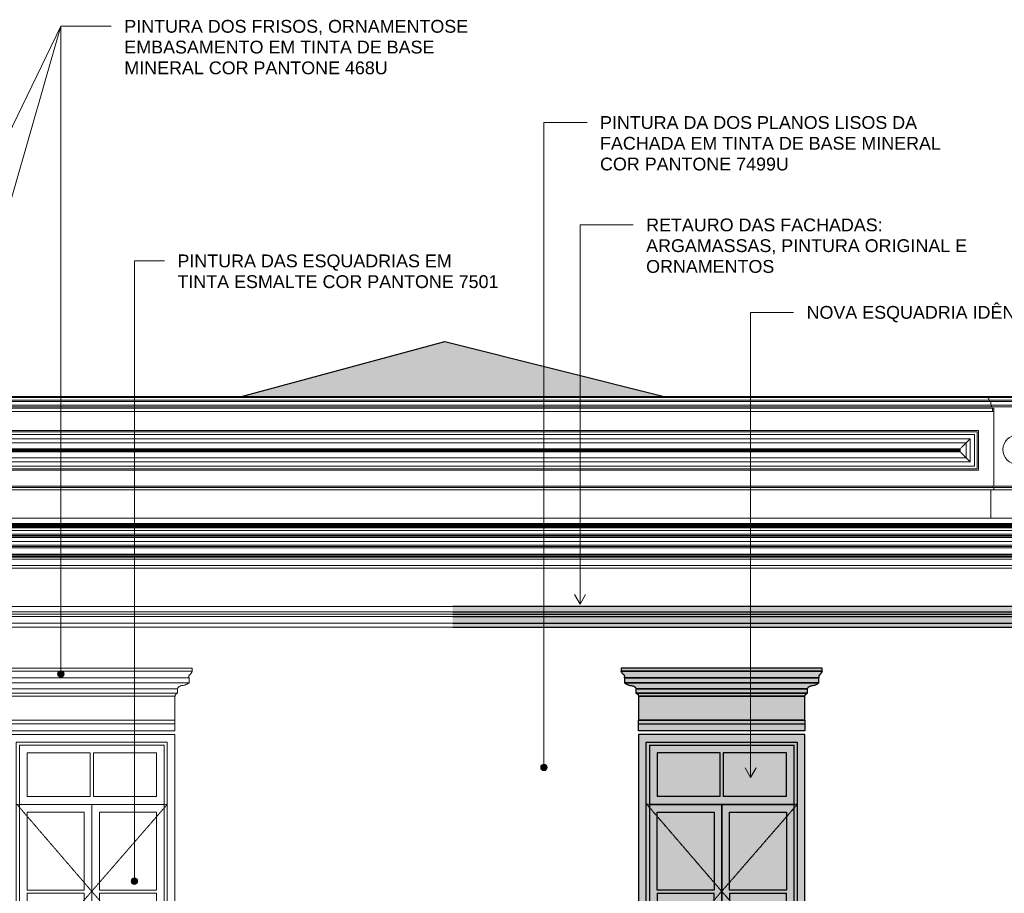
# Model space of a CAD drawing. Header units: millimetres. Extents: x -5998 to 66929, y -2295 to 9220.
# Tile 12 of 29: x -1352 to 6338, y 2399 to 9220. Entities that reach past the tile are written whole.
import ezdxf

# ---------------------------------------------------------------- set-up
doc = ezdxf.new("R2010")
doc.units = ezdxf.units.MM
doc.linetypes.add('_Tracejado pequeno', pattern=[2.25, 1.5, -0.75])
for name, color, linetype, lineweight in [('A-GENM', 13, 'Continuous', 18), ('A-GLAZ', 151, 'Continuous', 18), ('A-GLAZ-HDLN', 1, '_Tracejado pequeno', 18), ('A-ROOF', 132, 'Continuous', 25), ('A-ROOF-PATT', 132, 'Continuous', 25), ('G-ANNO-TEXT', 231, 'Continuous', 9)]:
    doc.layers.add(name, color=color, linetype=linetype, lineweight=lineweight)
doc.styles.add('Arial_3', font='arial.ttf', dxfattribs={"height": 100})

# ---------------------------------------------------------------- blocks, each defined once
blk = doc.blocks.new('Window_CV - Window_CV - 1 divisão-4329170-ELEVAÇÃO 3 - MANTER _ CONSTRUIR')
at = {"layer": 'A-GLAZ'}
for p, q in [((-138.9, 3640), (-1438.9, 3640)), ((-1438.9, 3640), (-1438.9, 1768.4)), ((-138.9, 1794), (-138.9, 3640)), ((-1378.9, 1769.6), (-1378.9, 3580)), ((-1378.9, 3580), (-198.9, 3580)), ((-1353.9, 3555), (-1353.9, 1770.1)), ((-1353.9, 3555), (-223.9, 3555)), ((-223.9, 1792.3), (-223.9, 3555)), ((-198.9, 3580), (-198.9, 1792.8)), ((-1293.9, 3495), (-1293.9, 3154)), ((-801.4, 3495), (-1293.9, 3495)), ((-801.4, 3154), (-801.4, 3495)), ((-776.4, 3495), (-776.4, 3154)), ((-283.9, 3495), (-776.4, 3495)), ((-283.9, 3154), (-283.9, 3495)), ((-801.4, 3154), (-1293.9, 3154)), ((-283.9, 3154), (-776.4, 3154)), ((-1353.9, 3094), (-223.9, 3094)), ((-788.9, 3094), (-1353.9, 3094)), ((-788.9, 3094), (-788.9, 1781.2)), ((-788.9, 1781.2), (-788.9, 3094)), ((-223.9, 3094), (-788.9, 3094)), ((-1293.9, 2424.5), (-1293.9, 3034)), ((-1293.9, 3034), (-848.9, 3034)), ((-848.9, 3034), (-848.9, 2424.5)), ((-728.9, 2424.5), (-728.9, 3034)), ((-728.9, 3034), (-283.9, 3034)), ((-283.9, 3034), (-283.9, 2424.5)), ((-848.9, 2424.5), (-1293.9, 2424.5)), ((-1293.9, 2399.5), (-1293.9, 1815)), ((-1293.9, 2399.5), (-848.9, 2399.5)), ((-848.9, 1815), (-848.9, 2399.5)), ((-283.9, 2424.5), (-728.9, 2424.5)), ((-728.9, 2399.5), (-283.9, 2399.5)), ((-728.9, 2399.5), (-728.9, 1815)), ((-283.9, 1815), (-283.9, 2399.5)), ((-1293.9, 1815), (-848.9, 1815)), ((-728.9, 1815), (-283.9, 1815)), ((-1438.9, 1718.4), (-1438.9, 1594)), ((-198.9, 1730), (-848.3, 1730)), ((-198.9, 1742.8), (-198.9, 1730)), ((-138.9, 1594), (-138.9, 1744)), ((-1438.9, 1594), (-1371.1, 1594)), ((-1332.1, 1594), (-138.9, 1594))]:
    blk.add_line(p, q, dxfattribs=at)
at = {"layer": 'A-GLAZ-HDLN'}
for p, q in [((-198.9, 3094), (-1373.7, 3094)), ((-788.9, 2415), (-1373.7, 3094)), ((-198.9, 3094), (-788.9, 2415)), ((-1344.2, 1770.2), (-788.9, 2415)), ((-788.9, 2415), (-252.1, 1791.7)), ((-209.7, 1742.6), (-198.9, 1730))]:
    blk.add_line(p, q, dxfattribs=at)
blk = doc.blocks.new('Generic Models 18 - Generic Models 18-3077073-ELEVAÇÃO 3 - MANTER _ CONSTRUIR')
at = {"layer": 'A-GENM'}
for p, q in [((-2693.7, 6013.1), (6136.3, 6013.1)), ((6126.1, 6002.9), (-2683.5, 6002.9)), ((6126.1, 5713.3), (6126.1, 6002.9)), ((6136.3, 6013.1), (6136.3, 5703.1)), ((6106.1, 5982.9), (-2663.5, 5982.9)), ((6070.4, 5947.2), (-2627.7, 5947.2)), ((6070.4, 5769.1), (6070.4, 5947.2)), ((6106.1, 5733.3), (6106.1, 5982.9)), ((-2598.1, 5917.6), (6040.8, 5917.6)), ((-2550.5, 5869.9), (5993.1, 5869.9)), ((5993.1, 5846.3), (-2550.5, 5846.3)), ((-2543, 5862.4), (5985.6, 5862.4)), ((5985.6, 5853.8), (-2543, 5853.8)), ((5984.6, 5861.4), (-2542, 5861.4)), ((5984.6, 5861.4), (-2542, 5861.4)), ((-2542, 5854.8), (5984.6, 5854.8)), ((5984.6, 5854.8), (-2542, 5854.8)), ((5984.6, 5854.8), (5984.6, 5861.4)), ((5984.6, 5854.8), (5984.6, 5861.4)), ((5985.6, 5862.4), (5985.6, 5853.8)), ((5993.1, 5869.9), (5993.1, 5846.3)), ((6040.8, 5917.6), (6040.8, 5798.6)), ((-2627.7, 5769.1), (6070.4, 5769.1)), ((6040.8, 5798.6), (-2598.1, 5798.6)), ((-2693.7, 5703.1), (6136.3, 5703.1)), ((6126.1, 5713.3), (-2683.5, 5713.3)), ((6106.1, 5733.3), (-2663.5, 5733.3))]:
    blk.add_line(p, q, dxfattribs=at)
for points, knots in [([(6070.4, 5947.2), (6068.4, 5945.1), (6065, 5941.8), (6060.1, 5936.9), (6056.3, 5933.1), (6052.4, 5929.2), (6047.1, 5923.9), (6043.3, 5920.1), (6040.8, 5917.6)], [0, 0, 0, 0, 0.25, 0.375, 0.5, 0.625, 0.75, 1, 1, 1, 1]), ([(5993.1, 5869.9), (5992.1, 5868.9), (5990.3, 5867), (5988.3, 5865.1), (5987.1, 5863.8), (5986.2, 5863), (5985.8, 5862.5), (5985.6, 5862.3)], [0, 0, 0, 0, 0.1666667, 0.3333333, 0.4166667, 0.5, 0.6167262, 0.6167262, 0.6167262, 0.6167262]), ([(5985.6, 5853.9), (5985.8, 5853.7), (5986.2, 5853.2), (5987.1, 5852.4), (5988.3, 5851.1), (5990.3, 5849.2), (5992.1, 5847.3), (5993.1, 5846.3)], [-0.6167262, -0.6167262, -0.6167262, -0.6167262, -0.5, -0.4166667, -0.3333333, -0.1666667, 0, 0, 0, 0]), ([(6040.8, 5798.6), (6043.3, 5796.2), (6047.1, 5792.3), (6052.4, 5787.1), (6056.3, 5783.1), (6060.1, 5779.3), (6065, 5774.4), (6068.3, 5771.1), (6070.4, 5769.1)], [-1, -1, -1, -1, -0.75, -0.625, -0.5, -0.375, -0.25, 0, 0, 0, 0])]:
    blk.add_open_spline(points, degree=3, knots=knots, dxfattribs=at)
for points in [[(6040.8, 5917.6), (6035.8, 5912.5), (6025.3, 5902.1), (6009, 5885.8), (5998.3, 5875.2), (5993.1, 5869.9)], [(5993.1, 5846.3), (5998.4, 5841.1), (6009, 5830.4), (6025.3, 5814.2), (6035.7, 5803.7), (6040.8, 5798.6)]]:
    blk.add_open_spline(points, degree=3, dxfattribs=at)
blk = doc.blocks.new('Generic Models 19 - Generic Models 19-3087287-ELEVAÇÃO 3 - MANTER _ CONSTRUIR')
at = {"layer": 'A-GENM'}
for p, q in [((6222, 6239.4), (-2779.1, 6239.4)), ((6217, 6249.4), (-2774.1, 6249.4)), ((-2764.1, 6279.4), (6207, 6279.4)), ((6207, 6269.4), (-2764.1, 6269.4)), ((6207, 6279.4), (6678.6, 6279.4)), ((6207, 6269.4), (6207, 6279.4)), ((6678.6, 6269.4), (6207, 6269.4)), ((6668.6, 6249.4), (6217, 6249.4)), ((6222, 6239.4), (6222, 6249.4)), ((6663.6, 6239.4), (6222, 6239.4)), ((6232, 6210), (6232, 6239.4)), ((6247, 6160.6), (-2804.1, 6160.6)), ((6242, 6186.9), (-2799.1, 6186.9)), ((6237, 6196.5), (-2794.1, 6196.5)), ((6232, 6210), (-2789.1, 6210)), ((6653.6, 6210), (6232, 6210)), ((6237, 6196.5), (6237, 6210)), ((6648.6, 6196.5), (6237, 6196.5)), ((6257, 6186.9), (6242, 6186.9)), ((6247, 6160.6), (6247, 6186.9)), ((6257, 6160.6), (6247, 6160.6)), ((6257, 6186.9), (6257, 5579.1)), ((6247, 5579.1), (-2804.1, 5579.1)), ((-2804.1, 5569.1), (6247, 5569.1)), ((6232, 5549.1), (-2789.1, 5549.1)), ((6232, 5329.1), (6232, 5549.1)), ((6653.6, 5549.1), (6232, 5549.1)), ((6247, 5569.1), (6247, 5579.1)), ((6638.6, 5579.1), (6247, 5579.1)), ((6247, 5569.1), (6638.6, 5569.1)), ((6257, 5569.1), (6257, 5549.1)), ((-2789.1, 5329.1), (6232, 5329.1)), ((6232, 5329.1), (6653.6, 5329.1)), ((6257, 5329.1), (6257, 5328.7))]:
    blk.add_line(p, q, dxfattribs=at)
blk.add_arc((6442.8, 5863.5), 115.2, 90, 270, dxfattribs=at)
blk.add_open_spline([(6217, 6249.4), (6217.9, 6251.8), (6218.3, 6255.9), (6217, 6260.3), (6215.9, 6262.7), (6214.4, 6264.9), (6212.2, 6267.3), (6210, 6268.8), (6208.8, 6269.4)], degree=3, knots=[0, 0, 0, 0, 0.333333, 0.5, 0.583333, 0.666667, 0.833333, 1, 1, 1, 1], dxfattribs=at)
blk = doc.blocks.new('Window_CV - Window_CV - JN1 - 1 divisão-4329173-ELEVAÇÃO 3 - MANTER _ CONSTRUIR')
at = {"layer": 'A-GLAZ', "lineweight": 25}
h = blk.add_hatch(color=9, dxfattribs=at)
h.paths.add_polyline_path([(4781.1, 1594), (4781.1, 1610.8), (4667.9, 1608.6), (4667.9, 1594), (4684.3, 1594)], flags=0)
h.paths.add_polyline_path([(4628.9, 1594), (4628.9, 1607.8), (3932, 1594), (4609.1, 1594)], flags=0)
h.paths.add_polyline_path([(3481.1, 1615.2), (4628.9, 1637.8), (4628.9, 1730), (3541.1, 1730), (3541.1, 1816.4), (3481.1, 1815.2), (3481.1, 1650)], flags=0)
h.paths.add_polyline_path([(4667.9, 1638.6), (4781.1, 1640.8), (4781.1, 1840.8), (4721.1, 1839.6), (4721.1, 1730), (4667.9, 1730), (4667.9, 1675.6)], flags=0)
h.paths.add_polyline_path([(3481.1, 1865.2), (3541.1, 1866.4), (3541.1, 3580), (4721.1, 3580), (4721.1, 1889.6), (4781.1, 1890.8), (4781.1, 3640), (3481.1, 3640), (3481.1, 1880)], flags=0)
h = blk.add_hatch(color=9, dxfattribs=at)
h.paths.add_polyline_path([(4667.9, 1730), (4721.1, 1730), (4721.1, 1839.6), (4696.1, 1839.1), (4696.1, 1755), (4667.9, 1755), (4667.9, 1731.2)], flags=0)
h.paths.add_polyline_path([(4232.9, 1730), (4628.9, 1730), (4628.9, 1755), (3566.1, 1755), (3566.1, 1816.9), (3541.1, 1816.4), (3541.1, 1730), (3631.1, 1730)], flags=0)
h.paths.add_polyline_path([(3541.1, 1866.4), (3566.1, 1866.9), (3566.1, 3555), (4696.1, 3555), (4696.1, 1889.2), (4721.1, 1889.6), (4721.1, 3580), (3541.1, 3580), (3541.1, 1880)], flags=0)
h = blk.add_hatch(color=9, dxfattribs=at)
h.paths.add_polyline_path([(3566.1, 3094), (4696.1, 3094), (4696.1, 3555), (3566.1, 3555), (3566.1, 3331.2)], flags=0)
h.paths.add_polyline_path([(4295.1, 3154), (4143.6, 3154), (4143.6, 3495), (4636.1, 3495), (4636.1, 3154)], flags=0)
h.paths.add_polyline_path([(3626.1, 3154), (3626.1, 3495), (4118.6, 3495), (4118.6, 3154), (3631.1, 3154)], flags=0)
h = blk.add_hatch(color=9, dxfattribs=at)
h.paths.add_polyline_path([(4295.1, 3154), (4636.1, 3154), (4636.1, 3495), (4143.6, 3495), (4143.6, 3154), (4232.9, 3154)], flags=0)
h.paths.add_polyline_path([(4118.6, 3154), (4118.6, 3495), (3626.1, 3495), (3626.1, 3154), (3631.1, 3154)], flags=0)
h = blk.add_hatch(color=9, dxfattribs=at)
h.paths.add_polyline_path([(4131.1, 1755), (4131.1, 1828), (4071.1, 1826.8), (4071.1, 1815), (3626.1, 1815), (3626.1, 1818.1), (3566.1, 1816.9), (3566.1, 1755), (3631.1, 1755)], flags=0)
h.paths.add_polyline_path([(3566.1, 1866.9), (3626.1, 1868.1), (3626.1, 2399.5), (4071.1, 2399.5), (4071.1, 1876.8), (4131.1, 1878), (4131.1, 3094), (3566.1, 3094), (3566.1, 1880)], flags=0)
h.paths.add_polyline_path([(3631.1, 2424.5), (3626.1, 2424.5), (3626.1, 3034), (4071.1, 3034), (4071.1, 2424.5)], flags=0)
h = blk.add_hatch(color=9, dxfattribs=at)
h.paths.add_polyline_path([(4667.9, 1755), (4696.1, 1755), (4696.1, 1839.1), (4667.9, 1838.4), (4667.9, 1758.3)], flags=0)
h.paths.add_polyline_path([(4131.1, 1755), (4628.9, 1755), (4628.9, 1815), (4191.1, 1815), (4191.1, 1829.2), (4131.1, 1828)], flags=0)
h.paths.add_polyline_path([(4131.1, 1878), (4191.1, 1879.2), (4191.1, 2399.5), (4636.1, 2399.5), (4636.1, 1888), (4696.1, 1889.2), (4696.1, 3094), (4131.1, 3094), (4131.1, 1880)], flags=0)
h.paths.add_polyline_path([(4636.1, 2424.5), (4191.1, 2424.5), (4191.1, 3034), (4636.1, 3034)], flags=0)
h = blk.add_hatch(color=9, dxfattribs=at)
h.paths.add_polyline_path([(4071.1, 1815), (4071.1, 1826.8), (3626.1, 1818.1), (3626.1, 1815), (4016.5, 1815)], flags=0)
h.paths.add_polyline_path([(4533.8, 1815), (4628.9, 1815), (4628.9, 1837.8), (4191.1, 1829.2), (4191.1, 1815), (4232.9, 1815)], flags=0)
h.paths.add_polyline_path([(3626.1, 1868.1), (4071.1, 1876.8), (4071.1, 2399.5), (3626.1, 2399.5), (3626.1, 1880)], flags=0)
h.paths.add_polyline_path([(4191.1, 1879.2), (4636.1, 1888), (4636.1, 2399.5), (4191.1, 2399.5), (4191.1, 1880)], flags=0)
h.paths.add_polyline_path([(3626.1, 2424.5), (4071.1, 2424.5), (4071.1, 3034), (3626.1, 3034), (3626.1, 2589)], flags=0)
h.paths.add_polyline_path([(4633.8, 2424.5), (4636.1, 2424.5), (4636.1, 3034), (4191.1, 3034), (4191.1, 2424.5), (4232.9, 2424.5)], flags=0)
at = {"layer": 'A-GLAZ', "color": 5, "lineweight": 25}
for p, q in [((4781.1, 3640), (3481.1, 3640)), ((3481.1, 3640), (3481.1, 1865.2)), ((4781.1, 1890.8), (4781.1, 3640)), ((3541.1, 1866.4), (3541.1, 3580)), ((3541.1, 3580), (4721.1, 3580)), ((3566.1, 3555), (3566.1, 1866.9)), ((3566.1, 3555), (4696.1, 3555)), ((4696.1, 1889.2), (4696.1, 3555)), ((4721.1, 3580), (4721.1, 1889.6)), ((3626.1, 3495), (3626.1, 3154)), ((4118.6, 3495), (3626.1, 3495)), ((4118.6, 3154), (4118.6, 3495)), ((4143.6, 3495), (4143.6, 3154)), ((4636.1, 3495), (4143.6, 3495)), ((4636.1, 3154), (4636.1, 3495)), ((4118.6, 3154), (3626.1, 3154)), ((4636.1, 3154), (4143.6, 3154)), ((3566.1, 3094), (4696.1, 3094)), ((4131.1, 3094), (3566.1, 3094)), ((4131.1, 3094), (4131.1, 1878)), ((4131.1, 1878), (4131.1, 3094)), ((4696.1, 3094), (4131.1, 3094)), ((3626.1, 2424.5), (3626.1, 3034)), ((3626.1, 3034), (4071.1, 3034)), ((4071.1, 3034), (4071.1, 2424.5)), ((4191.1, 2424.5), (4191.1, 3034)), ((4191.1, 3034), (4636.1, 3034)), ((4636.1, 3034), (4636.1, 2424.5)), ((4071.1, 2424.5), (3626.1, 2424.5)), ((3626.1, 2399.5), (3626.1, 1868.1)), ((3626.1, 2399.5), (4071.1, 2399.5)), ((4071.1, 1876.8), (4071.1, 2399.5)), ((4636.1, 2424.5), (4191.1, 2424.5)), ((4191.1, 2399.5), (4636.1, 2399.5)), ((4191.1, 2399.5), (4191.1, 1879.2)), ((4636.1, 1888), (4636.1, 2399.5)), ((3481.1, 1815.2), (3481.1, 1615.2)), ((3541.1, 1730), (3541.1, 1816.4)), ((3566.1, 1816.9), (3566.1, 1755)), ((3626.1, 1818.1), (3626.1, 1815)), ((3626.1, 1815), (4071.1, 1815)), ((4071.1, 1815), (4071.1, 1826.8)), ((4131.1, 1828), (4131.1, 1755)), ((4131.1, 1755), (4131.1, 1828)), ((4191.1, 1829.2), (4191.1, 1815)), ((4191.1, 1815), (4629, 1815)), ((4696.1, 1755), (4696.1, 1839.1)), ((4721.1, 1839.6), (4721.1, 1730)), ((4781.1, 1640.8), (4781.1, 1840.8)), ((4628.9, 1730), (3541.1, 1730)), ((3566.1, 1755), (4628.9, 1755)), ((4667.9, 1755), (4696.1, 1755)), ((4721.1, 1730), (4667.9, 1730)), ((3926.7, 1594), (4628.9, 1594)), ((4667.9, 1594), (4781.1, 1594)), ((4781.1, 1594), (4781.1, 1610.9))]:
    blk.add_line(p, q, dxfattribs=at)
at = {"layer": 'A-GLAZ-HDLN', "color": 5, "lineweight": 25}
for p, q in [((4721.1, 3094), (3546.3, 3094)), ((4131.1, 2415), (3546.3, 3094)), ((4721.1, 3094), (4131.1, 2415)), ((3660.6, 1868.8), (4131.1, 2415)), ((4131.1, 2415), (4585.9, 1887)), ((3541.1, 1730), (3616.8, 1817.9)), ((4628.3, 1837.8), (4628.9, 1837.1)), ((4667.9, 1791.7), (4721.1, 1730))]:
    blk.add_line(p, q, dxfattribs=at)
blk = doc.blocks.new('ornamento esquadrias - ornamento esquadrias-V15-ELEVAÇÃO 3 - MANTER _ CONSTRUIR')
at = {"layer": 'A-GENM'}
for p, q in [((-4.2, 4158), (-1573.6, 4158)), ((-1573.6, 4158), (-1573.6, 4133)), ((-4.2, 4133), (-4.2, 4158)), ((-4.2, 4133), (-1573.6, 4133)), ((-1573.6, 4133), (-4.2, 4133)), ((-1548.6, 4083), (-29.2, 4083)), ((-29.2, 4083), (-1548.6, 4083)), ((-1548.6, 4083), (-1548.6, 4043)), ((-29.2, 4043), (-29.2, 4083)), ((-29.2, 4043), (-1548.6, 4043)), ((-1548.6, 4043), (-29.2, 4043)), ((-1458.6, 3996.3), (-119.2, 3996.3)), ((-119.2, 3996.3), (-1458.6, 3996.3)), ((-1458.6, 3996.3), (-1458.6, 3961.3)), ((-119.2, 3961.3), (-1458.6, 3961.3)), ((-1458.6, 3961.3), (-119.2, 3961.3)), ((-138.9, 3938), (-1438.9, 3938)), ((-1438.9, 3938), (-1438.9, 3752.1)), ((-1438.9, 3938), (-138.9, 3938)), ((-138.9, 3752.1), (-138.9, 3938)), ((-119.2, 3961.3), (-119.2, 3996.3)), ((-138.9, 3752.1), (-1438.9, 3752.1)), ((-1438.9, 3752.1), (-138.9, 3752.1)), ((-1438.9, 3722.1), (-1438.9, 3752.1)), ((-1438.9, 3722.1), (-138.9, 3722.1)), ((-1438.9, 3669.1), (-1438.9, 3722.1)), ((-1438.9, 3722.1), (-138.9, 3722.1)), ((-138.9, 3752.1), (-138.9, 3722.1)), ((-138.9, 3722.1), (-138.9, 3669.1)), ((-138.9, 3669.1), (-1438.9, 3669.1))]:
    blk.add_line(p, q, dxfattribs=at)
for points, knots in [([(-1555, 4106.4), (-1556.5, 4108), (-1558.8, 4110.4), (-1561.6, 4113.7), (-1563.3, 4115.8), (-1564.5, 4117.5), (-1565.7, 4119.2), (-1566.8, 4120.9), (-1567.9, 4122.5), (-1568.9, 4124.1), (-1569.9, 4125.7), (-1570.8, 4127.4), (-1571.8, 4129.3), (-1572.6, 4130.8), (-1573.1, 4132), (-1573.5, 4132.7), (-1573.6, 4133), (-1573.6, 4133)], [0, 0, 0, 0, 0.142857, 0.214286, 0.285714, 0.321429, 0.357143, 0.428571, 0.464286, 0.5, 0.571429, 0.625, 0.678571, 0.785714, 0.839286, 0.892857, 1, 1, 1, 1]), ([(-1548.6, 4083), (-1548.6, 4083), (-1548.4, 4083.4), (-1547.6, 4084.9), (-1546.8, 4087.3), (-1546.3, 4090.7), (-1546.5, 4094.1), (-1547.1, 4096.6), (-1547.7, 4098.1), (-1548.3, 4099.5), (-1549.2, 4101), (-1550.2, 4102.3), (-1551.8, 4104.2), (-1553.5, 4105.6), (-1555, 4106.4)], [0, 0, 0, 0, 0.125, 0.25, 0.375, 0.5, 0.625, 0.6875, 0.71875, 0.75, 0.8125, 0.84375, 0.875, 1, 1, 1, 1]), ([(-22.8, 4106.4), (-23.5, 4106), (-25, 4105), (-26.8, 4103.3), (-28.1, 4101.7), (-29, 4100.3), (-29.8, 4098.8), (-30.6, 4097), (-31.3, 4094.1), (-31.6, 4089.3), (-30.4, 4085.4), (-29.4, 4083.4), (-29.2, 4083), (-29.2, 4083)], [0, 0, 0, 0, 0.0625, 0.125, 0.1875, 0.21875, 0.25, 0.3125, 0.375, 0.5, 0.75, 0.875, 1, 1, 1, 1]), ([(-4.2, 4133), (-4.2, 4133), (-4.4, 4132.6), (-5.1, 4131.1), (-5.8, 4129.7), (-6.7, 4128), (-7.8, 4125.9), (-8.9, 4124.1), (-9.9, 4122.5), (-11.2, 4120.5), (-12.6, 4118.5), (-14, 4116.6), (-14.9, 4115.3), (-16.2, 4113.7), (-17.7, 4111.8), (-19.9, 4109.4), (-21.6, 4107.6), (-22.8, 4106.4)], [0, 0, 0, 0, 0.142857, 0.214286, 0.285714, 0.357143, 0.428571, 0.5, 0.535714, 0.571429, 0.678571, 0.705357, 0.732143, 0.785714, 0.839286, 0.892857, 1, 1, 1, 1]), ([(-1548.6, 4043), (-1546.9, 4041.7), (-1543.4, 4039.1), (-1538.7, 4036.1), (-1534.6, 4033.7), (-1530.4, 4031.5), (-1526, 4029.4), (-1521.5, 4027.5), (-1516.9, 4025.7), (-1508.6, 4023.1), (-1501.3, 4021.5), (-1496.3, 4020.8)], [-1, -1, -1, -1, -0.875, -0.75, -0.6875, -0.625, -0.5, -0.4375, -0.375, -0.25, 0, 0, 0, 0]), ([(-1496.3, 4020.8), (-1493.6, 4021), (-1489.5, 4020.8), (-1484.3, 4019.7), (-1481.1, 4018.7), (-1478.6, 4017.7), (-1476.8, 4016.8), (-1475, 4015.9), (-1473.3, 4014.9), (-1471.7, 4013.7), (-1470.1, 4012.5), (-1468.6, 4011.2), (-1467.2, 4009.8), (-1465.8, 4008.4), (-1464.1, 4006.3), (-1461.3, 4002.5), (-1459.5, 3998.9), (-1458.6, 3996.3)], [-1, -1, -1, -1, -0.833333, -0.75, -0.666667, -0.625, -0.583333, -0.541667, -0.5, -0.458333, -0.416667, -0.375, -0.333333, -0.291667, -0.25, -0.166667, 0, 0, 0, 0]), ([(-119.2, 3996.3), (-118.3, 3998.9), (-116.4, 4002.5), (-113.3, 4006.9), (-111.1, 4009.4), (-109.2, 4011.2), (-107.7, 4012.5), (-106.1, 4013.7), (-104.4, 4014.9), (-102.7, 4015.9), (-101, 4016.9), (-99.2, 4017.7), (-97.3, 4018.5), (-95.4, 4019.1), (-92.9, 4019.9), (-88.2, 4020.8), (-84.2, 4021), (-81.5, 4020.8)], [-1, -1, -1, -1, -0.833333, -0.75, -0.666667, -0.625, -0.583333, -0.541667, -0.5, -0.458333, -0.416667, -0.375, -0.333333, -0.291667, -0.25, -0.166667, 0, 0, 0, 0]), ([(-81.5, 4020.8), (-76.5, 4021.5), (-69.2, 4023.1), (-60.9, 4025.7), (-56.3, 4027.5), (-52.9, 4028.9), (-49.6, 4030.4), (-46.3, 4032), (-43.2, 4033.7), (-39.1, 4036.1), (-34.4, 4039.1), (-30.9, 4041.7), (-29.2, 4043)], [-1, -1, -1, -1, -0.75, -0.625, -0.5625, -0.5, -0.4375, -0.375, -0.3125, -0.25, -0.125, 0, 0, 0, 0]), ([(-1458.6, 3961.3), (-1457.7, 3961.1), (-1456.3, 3960.7), (-1454.6, 3960.1), (-1453.4, 3959.5), (-1452.2, 3958.9), (-1451, 3958.3), (-1449.9, 3957.6), (-1449, 3956.9), (-1448.3, 3956.4), (-1447.6, 3955.8), (-1446.8, 3955.1), (-1445.9, 3954.1), (-1445, 3953.1), (-1444.1, 3952.1), (-1443.3, 3951), (-1442.6, 3949.9), (-1441.9, 3948.7), (-1441.3, 3947.5), (-1440.5, 3945.8), (-1439.5, 3942.7), (-1439, 3939.9), (-1438.9, 3938)], [-1, -1, -1, -1, -0.916667, -0.875, -0.833333, -0.791667, -0.75, -0.708333, -0.666667, -0.645833, -0.625, -0.583333, -0.541667, -0.5, -0.458333, -0.416667, -0.375, -0.333333, -0.291667, -0.25, -0.166667, 0, 0, 0, 0]), ([(-138.9, 3938), (-138.8, 3939.9), (-138.3, 3942.7), (-137.1, 3946.2), (-136.1, 3948.3), (-135.2, 3949.9), (-134.4, 3951), (-133.7, 3952.1), (-132.8, 3953.1), (-131.9, 3954.1), (-131, 3955.1), (-130, 3955.9), (-129, 3956.8), (-127.9, 3957.6), (-126.8, 3958.3), (-125.6, 3958.9), (-124.4, 3959.5), (-123.2, 3960.1), (-121.4, 3960.7), (-120.1, 3961.1), (-119.2, 3961.3)], [-1, -1, -1, -1, -0.833333, -0.75, -0.666667, -0.625, -0.583333, -0.541667, -0.5, -0.458333, -0.416667, -0.375, -0.333333, -0.291667, -0.25, -0.208333, -0.166667, -0.125, -0.083333, 0, 0, 0, 0])]:
    blk.add_open_spline(points, degree=3, knots=knots, dxfattribs=at)
blk = doc.blocks.new('ornamento esquadrias - ornamento esquadrias-V17-ELEVAÇÃO 3 - MANTER _ CONSTRUIR')
at = {"layer": 'A-GENM', "lineweight": 25}
for points in [[(4684.3, 4133), (4915.8, 4133), (4915.4, 4158), (3346.4, 4158), (3346.4, 4133), (4533.8, 4133)], [(4834.7, 4083), (4890.5, 4083.5), (4889.1, 4087.5), (4888.6, 4090.8), (4888.9, 4094.8), (4890.4, 4099.2), (4893.2, 4103.3), (4897.2, 4106.4), (4905.8, 4116.2), (4912.2, 4125.9), (4915.8, 4133), (3346.4, 4133), (3350.1, 4125.9), (3356.4, 4116.2), (3365, 4106.4), (3369, 4103.3), (3371.8, 4099.2), (3373.3, 4094.8), (3373.6, 4090.8), (3372.4, 4085), (3371.4, 4083), (4684.3, 4083)], [(4533.8, 4043), (4890.8, 4043), (4890.8, 4083), (3371.4, 4083), (3371.7, 4043), (4383.4, 4043)], [(4684.3, 3996.3), (4800.8, 3996.3), (4804.4, 4003.6), (4810, 4010.3), (4815.6, 4014.8), (4822.7, 4018.5), (4830.5, 4020.5), (4838.5, 4020.8), (4853.2, 4023.9), (4867.1, 4028.9), (4879.9, 4035.5), (4890.8, 4043), (3371.4, 4043), (3382.4, 4035.5), (3395.1, 4028.9), (3409.1, 4023.9), (3423.7, 4020.8), (3431.8, 4020.5), (3439.5, 4018.5), (3446.7, 4014.8), (3452.8, 4009.8), (3457.8, 4003.6), (3461.4, 3996.3), (4533.8, 3996.3)], [(4533.8, 3961.3), (4800.8, 3961.3), (4800.8, 3996.3), (3461.4, 3996.3), (3461.4, 3961.3), (4383.4, 3961.3)], [(4684.3, 3938), (4781.1, 3938), (4782.1, 3943.6), (4784.1, 3948.7), (4787.2, 3953.1), (4791.1, 3956.8), (4795.6, 3959.5), (4800.8, 3961.3), (3461.4, 3961.3), (3466.6, 3959.5), (3471.2, 3956.8), (3475, 3953.1), (3478.1, 3948.7), (3480.6, 3941), (3481.1, 3938), (4533.8, 3938)], [(4533.8, 3752.1), (4781.1, 3752.1), (4781.1, 3938), (3481.1, 3938), (3481.1, 3752.1), (4232.9, 3752.1)], [(4781.1, 3722.1), (4781.1, 3752.1), (3481.1, 3751.6), (3481.1, 3722.1), (4533.8, 3722.1)], [(4781.1, 3669.1), (4781.1, 3722.1), (3481.1, 3722.1), (3481.1, 3669.1), (4533.8, 3669.1)]]:
    blk.add_hatch(color=9, dxfattribs=at).paths.add_polyline_path(points, flags=0)
at = {"layer": 'A-GENM', "color": 5, "lineweight": 25}
for p, q in [((4915.8, 4158), (3346.4, 4158)), ((3346.4, 4158), (3346.4, 4133)), ((4915.8, 4133), (4915.8, 4158)), ((4915.8, 4133), (3346.4, 4133)), ((3346.4, 4133), (4915.8, 4133)), ((3371.4, 4083), (4890.8, 4083)), ((4890.8, 4083), (3371.4, 4083)), ((3371.4, 4083), (3371.4, 4043)), ((4890.8, 4043), (4890.8, 4083)), ((4890.8, 4043), (3371.4, 4043)), ((3371.4, 4043), (4890.8, 4043)), ((3461.4, 3996.3), (4800.8, 3996.3)), ((4800.8, 3996.3), (3461.4, 3996.3)), ((3461.4, 3996.3), (3461.4, 3961.3)), ((4800.8, 3961.3), (3461.4, 3961.3)), ((3461.4, 3961.3), (4800.8, 3961.3)), ((4781.1, 3938), (3481.1, 3938)), ((3481.1, 3938), (3481.1, 3752.1)), ((3481.1, 3938), (4781.1, 3938)), ((4781.1, 3752.1), (4781.1, 3938)), ((4800.8, 3961.3), (4800.8, 3996.3)), ((4781.1, 3752.1), (3481.1, 3752.1)), ((3481.1, 3752.1), (4781.1, 3752.1)), ((3481.1, 3722.1), (3481.1, 3752.1)), ((3481.1, 3722.1), (4781.1, 3722.1)), ((3481.1, 3669.1), (3481.1, 3722.1)), ((3481.1, 3722.1), (4781.1, 3722.1)), ((4781.1, 3752.1), (4781.1, 3722.1)), ((4781.1, 3722.1), (4781.1, 3669.1)), ((4781.1, 3669.1), (3481.1, 3669.1))]:
    blk.add_line(p, q, dxfattribs=at)
for points, knots in [([(3365, 4106.4), (3363.5, 4108), (3361.2, 4110.4), (3358.4, 4113.7), (3356.7, 4115.8), (3355.5, 4117.5), (3354.3, 4119.2), (3353.2, 4120.9), (3352.1, 4122.5), (3351.1, 4124.1), (3350.1, 4125.7), (3349.2, 4127.4), (3348.2, 4129.3), (3347.4, 4130.8), (3346.9, 4132), (3346.5, 4132.7), (3346.4, 4133), (3346.4, 4133)], [0, 0, 0, 0, 0.142857, 0.214286, 0.285714, 0.321429, 0.357143, 0.428571, 0.464286, 0.5, 0.571429, 0.625, 0.678571, 0.785714, 0.839286, 0.892857, 1, 1, 1, 1]), ([(3371.4, 4083), (3371.4, 4083), (3371.6, 4083.4), (3372.4, 4084.9), (3373.2, 4087.3), (3373.7, 4090.7), (3373.5, 4094.1), (3372.9, 4096.6), (3372.3, 4098.1), (3371.7, 4099.5), (3370.8, 4101), (3369.8, 4102.3), (3368.2, 4104.2), (3366.5, 4105.6), (3365, 4106.4)], [0, 0, 0, 0, 0.125, 0.25, 0.375, 0.5, 0.625, 0.6875, 0.71875, 0.75, 0.8125, 0.84375, 0.875, 1, 1, 1, 1]), ([(4897.2, 4106.4), (4896.5, 4106), (4895, 4105), (4893.2, 4103.3), (4891.9, 4101.7), (4891, 4100.3), (4890.2, 4098.8), (4889.4, 4097), (4888.7, 4094.1), (4888.4, 4089.3), (4889.6, 4085.4), (4890.6, 4083.4), (4890.8, 4083), (4890.8, 4083)], [0, 0, 0, 0, 0.0625, 0.125, 0.1875, 0.21875, 0.25, 0.3125, 0.375, 0.5, 0.75, 0.875, 1, 1, 1, 1]), ([(4915.8, 4133), (4915.8, 4133), (4915.6, 4132.6), (4914.9, 4131.1), (4914.2, 4129.7), (4913.3, 4128), (4912.2, 4125.9), (4911.1, 4124.1), (4910.1, 4122.5), (4908.8, 4120.5), (4907.4, 4118.5), (4906, 4116.6), (4905.1, 4115.3), (4903.8, 4113.7), (4902.3, 4111.8), (4900.1, 4109.4), (4898.4, 4107.6), (4897.2, 4106.4)], [0, 0, 0, 0, 0.142857, 0.214286, 0.285714, 0.357143, 0.428571, 0.5, 0.535714, 0.571429, 0.678571, 0.705357, 0.732143, 0.785714, 0.839286, 0.892857, 1, 1, 1, 1]), ([(3371.4, 4043), (3373.1, 4041.7), (3376.6, 4039.1), (3381.3, 4036.1), (3385.4, 4033.7), (3389.6, 4031.5), (3394, 4029.4), (3398.5, 4027.5), (3403.1, 4025.7), (3411.4, 4023.1), (3418.7, 4021.5), (3423.7, 4020.8)], [-1, -1, -1, -1, -0.875, -0.75, -0.6875, -0.625, -0.5, -0.4375, -0.375, -0.25, 0, 0, 0, 0]), ([(3423.7, 4020.8), (3426.4, 4021), (3430.5, 4020.8), (3435.7, 4019.7), (3438.9, 4018.7), (3441.4, 4017.7), (3443.2, 4016.8), (3445, 4015.9), (3446.7, 4014.9), (3448.3, 4013.7), (3449.9, 4012.5), (3451.4, 4011.2), (3452.8, 4009.8), (3454.2, 4008.4), (3455.9, 4006.3), (3458.7, 4002.5), (3460.5, 3998.9), (3461.4, 3996.3)], [-1, -1, -1, -1, -0.833333, -0.75, -0.666667, -0.625, -0.583333, -0.541667, -0.5, -0.458333, -0.416667, -0.375, -0.333333, -0.291667, -0.25, -0.166667, 0, 0, 0, 0]), ([(4800.8, 3996.3), (4801.7, 3998.9), (4803.6, 4002.5), (4806.7, 4006.9), (4808.9, 4009.4), (4810.8, 4011.2), (4812.3, 4012.5), (4813.9, 4013.7), (4815.6, 4014.9), (4817.3, 4015.9), (4819, 4016.9), (4820.8, 4017.7), (4822.7, 4018.5), (4824.6, 4019.1), (4827.1, 4019.9), (4831.8, 4020.8), (4835.8, 4021), (4838.5, 4020.8)], [-1, -1, -1, -1, -0.833333, -0.75, -0.666667, -0.625, -0.583333, -0.541667, -0.5, -0.458333, -0.416667, -0.375, -0.333333, -0.291667, -0.25, -0.166667, 0, 0, 0, 0]), ([(4838.5, 4020.8), (4843.5, 4021.5), (4850.8, 4023.1), (4859.1, 4025.7), (4863.7, 4027.5), (4867.1, 4028.9), (4870.4, 4030.4), (4873.7, 4032), (4876.8, 4033.7), (4880.9, 4036.1), (4885.6, 4039.1), (4889.1, 4041.7), (4890.8, 4043)], [-1, -1, -1, -1, -0.75, -0.625, -0.5625, -0.5, -0.4375, -0.375, -0.3125, -0.25, -0.125, 0, 0, 0, 0]), ([(3461.4, 3961.3), (3462.3, 3961.1), (3463.7, 3960.7), (3465.4, 3960.1), (3466.6, 3959.5), (3467.8, 3958.9), (3469, 3958.3), (3470.1, 3957.6), (3471, 3956.9), (3471.7, 3956.4), (3472.4, 3955.8), (3473.2, 3955.1), (3474.1, 3954.1), (3475, 3953.1), (3475.9, 3952.1), (3476.7, 3951), (3477.4, 3949.9), (3478.1, 3948.7), (3478.7, 3947.5), (3479.5, 3945.8), (3480.5, 3942.7), (3481, 3939.9), (3481.1, 3938)], [-1, -1, -1, -1, -0.916667, -0.875, -0.833333, -0.791667, -0.75, -0.708333, -0.666667, -0.645833, -0.625, -0.583333, -0.541667, -0.5, -0.458333, -0.416667, -0.375, -0.333333, -0.291667, -0.25, -0.166667, 0, 0, 0, 0]), ([(4781.1, 3938), (4781.2, 3939.9), (4781.7, 3942.7), (4782.9, 3946.2), (4783.9, 3948.3), (4784.8, 3949.9), (4785.6, 3951), (4786.3, 3952.1), (4787.2, 3953.1), (4788.1, 3954.1), (4789, 3955.1), (4790, 3955.9), (4791, 3956.8), (4792.1, 3957.6), (4793.2, 3958.3), (4794.4, 3958.9), (4795.6, 3959.5), (4796.8, 3960.1), (4798.6, 3960.7), (4799.9, 3961.1), (4800.8, 3961.3)], [-1, -1, -1, -1, -0.833333, -0.75, -0.666667, -0.625, -0.583333, -0.541667, -0.5, -0.458333, -0.416667, -0.375, -0.333333, -0.291667, -0.25, -0.208333, -0.166667, -0.125, -0.083333, 0, 0, 0, 0])]:
    blk.add_open_spline(points, degree=3, knots=knots, dxfattribs=at)
blk = doc.blocks.new('ORNAMENTO SUPERIOR - ORNAMENTO SUPERIOR-4323885-ELEVAÇÃO 3 - MANTER _ CONSTRUIR')
at = {"layer": 'A-GENM'}
for p, q in [((-3632.7, 5328.7), (7054.9, 5328.7)), ((7054.9, 5287.4), (-3632.7, 5287.4)), ((7044.9, 5282.4), (-3622.7, 5282.4)), ((7039.9, 5277.4), (-3617.7, 5277.4)), ((7034.9, 5267.4), (-3612.7, 5267.4)), ((7019.9, 5262.4), (-3597.7, 5262.4)), ((7014.9, 5257.4), (-3592.7, 5257.4)), ((7009.9, 5252.4), (-3587.7, 5252.4)), ((7004.9, 5232.4), (-3582.7, 5232.4)), ((6994.9, 5202.4), (-3572.7, 5202.4)), ((-3566.4, 5176.7), (6988.6, 5176.7)), ((6984.9, 5192.4), (-3562.7, 5192.4)), ((-3552.7, 5187.4), (6974.9, 5187.4)), ((6968.8, 5116.7), (-3546.6, 5116.7)), ((-3545.9, 5147.5), (6968.2, 5147.5)), ((6958.8, 5106.7), (-3536.6, 5106.7)), ((6948.8, 5096.7), (-3526.6, 5096.7)), ((6938.8, 5046.7), (-3516.6, 5046.7)), ((-3456.6, 5041.7), (6878.8, 5041.7)), ((-3452.5, 5031.7), (6874.7, 5031.7)), ((6828.8, 5023.7), (-3406.6, 5023.7)), ((6820.8, 5008.7), (-3398.6, 5008.7)), ((6790.8, 4958.7), (-3368.6, 4958.7)), ((6780.8, 4938.7), (-2814.1, 4938.7))]:
    blk.add_line(p, q, dxfattribs=at)
blk = doc.blocks.new('ORNAMENTO 2 - ORNAMENTO 2-4325827-ELEVAÇÃO 3 - MANTER _ CONSTRUIR')
at = {"layer": 'A-GENM'}
for p, q in [((-3449, 4638.7), (2031.1, 4638.7)), ((-3449, 4598), (-3449, 4638.7)), ((2031.1, 4598), (-3449, 4598)), ((-3419, 4578), (-3419, 4598)), ((2031.1, 4578), (-3419, 4578)), ((-3370, 4561.3), (-3389.8, 4578)), ((-3370, 4507.7), (-3370, 4561.3)), ((-3185.6, 4561.3), (-3370, 4561.3)), ((2031.1, 4561.3), (-2814.1, 4561.3)), ((-3185.6, 4507.7), (-3370, 4507.7)), ((-3359.6, 4477.7), (-3359.6, 4507.7)), ((-3185.6, 4477.7), (-3359.6, 4477.7)), ((2031.1, 4507.7), (-2814.1, 4507.7)), ((2031.1, 4477.7), (-2814.1, 4477.7))]:
    blk.add_line(p, q, dxfattribs=at)
blk = doc.blocks.new('ORNAMENTO 3 - ORNAMENTO 3-4325854-ELEVAÇÃO 3 - MANTER _ CONSTRUIR')
at = {"layer": 'A-GENM', "lineweight": 25}
for points in [[(2031.1, 4598), (6745.8, 4598), (6745.8, 4638.7), (2031.1, 4638.7)], [(4232.9, 4578), (6745.8, 4578), (6745.8, 4598), (2031.1, 4598), (2031.1, 4578), (3631.1, 4578)], [(4232.9, 4561.3), (6745.8, 4561.3), (6745.8, 4578), (2031.1, 4578), (2031.1, 4561.3), (3631.1, 4561.3)], [(4834.7, 4507.7), (6745.8, 4507.7), (6745.8, 4561.3), (2031.1, 4561.3), (2031.1, 4507.7), (4232.9, 4507.7)], [(3631.1, 4477.7), (6745.8, 4477.7), (6745.8, 4507.7), (2031.1, 4507.7), (2031.1, 4477.7), (3029.2, 4477.7)]]:
    blk.add_hatch(color=9, dxfattribs=at).paths.add_polyline_path(points, flags=0)
at = {"layer": 'A-GENM', "color": 5, "lineweight": 25}
for p, q in [((6745.8, 4638.7), (2031.1, 4638.7)), ((2031.1, 4598), (6745.8, 4598)), ((2031.1, 4578), (6745.8, 4578)), ((2031.1, 4561.3), (6745.8, 4561.3)), ((2031.1, 4507.7), (6745.8, 4507.7)), ((2031.1, 4477.7), (6745.8, 4477.7))]:
    blk.add_line(p, q, dxfattribs=at)

msp = doc.modelspace()

# ---------------------------------------------------------------- hatches: boundary and pattern name
at = {"layer": 'A-ROOF-PATT'}
h = msp.add_hatch(color=9, dxfattribs=at)
h.paths.add_polyline_path([(7100.1, 5425.1), (6786, 5503.6), (6786, 5425.1), (7091.7, 5425.1)], flags=0)
h.paths.add_polyline_path([(3631.1, 6279.4), (3682.7, 6279.4), (1968, 6708.1), (380.3, 6279.4), (3029.2, 6279.4)], flags=0)
at = {"layer": 'G-ANNO-TEXT'}
h = msp.add_hatch(color=7, dxfattribs=at)
edge = h.paths.add_edge_path(flags=0)
edge.add_arc((-1030, 4111.7), 25, 0, 360)
h = msp.add_hatch(color=7, dxfattribs=at)
edge = h.paths.add_edge_path(flags=0)
edge.add_arc((2742.6, 3382.5), 25, 0, 360)
h = msp.add_hatch(color=7, dxfattribs=at)
edge = h.paths.add_edge_path(flags=0)
edge.add_arc((-455.8, 2493.7), 25, 0, 360)

# ---------------------------------------------------------------- linework, layer by layer
at = {"layer": 'A-ROOF', "color": 5}
for p, q in [((380.3, 6279.4), (1968, 6708.1)), ((1968, 6708.1), (3682.7, 6279.4))]:
    msp.add_line(p, q, dxfattribs=at)
at = {"layer": 'G-ANNO-TEXT', "color": 7}
for p, q in [((-2976.7, 2402.1), (-1030, 9168.6)), ((-2957.7, 5195.2), (-1030, 9168.6)), ((-1030, 9168.6), (-636, 9168.6)), ((-1030, 9168.6), (-636, 9168.6)), ((-1030, 9168.6), (-636, 9168.6)), ((-1030, 4111.7), (-1030, 9168.6)), ((2742.6, 8417.6), (3079, 8417.6)), ((2742.6, 3382.5), (2742.6, 8417.6)), ((3025, 7618.1), (3439.1, 7618.1)), ((3025, 4656.4), (3025, 7618.1)), ((-455.8, 7337.2), (-221.1, 7337.2)), ((-455.8, 2493.7), (-455.8, 7337.2)), ((4356.4, 6935.3), (4692.3, 6935.3)), ((4356.4, 3303.6), (4356.4, 6935.3)), ((3025, 4656.4), (2981.7, 4731.4)), ((3025, 4656.4), (3068.3, 4731.4)), ((4356.4, 3303.6), (4313.1, 3378.6)), ((4356.4, 3303.6), (4399.7, 3378.6))]:
    msp.add_line(p, q, dxfattribs=at)
for centre in [(-1030, 4111.7), (2742.6, 3382.5), (-455.8, 2493.7)]:
    msp.add_circle(centre, 25, dxfattribs=at)

# ---------------------------------------------------------------- block references
at = {"layer": 'A-GENM'}
for name in ['Generic Models 19 - Generic Models 19-3087287-ELEVAÇÃO 3 - MANTER _ CONSTRUIR', 'Generic Models 18 - Generic Models 18-3077073-ELEVAÇÃO 3 - MANTER _ CONSTRUIR', 'ORNAMENTO SUPERIOR - ORNAMENTO SUPERIOR-4323885-ELEVAÇÃO 3 - MANTER _ CONSTRUIR', 'ORNAMENTO 2 - ORNAMENTO 2-4325827-ELEVAÇÃO 3 - MANTER _ CONSTRUIR', 'ornamento esquadrias - ornamento esquadrias-V15-ELEVAÇÃO 3 - MANTER _ CONSTRUIR']:
    msp.add_blockref(name, (0, 0), dxfattribs=at)
at = {"layer": 'A-GENM', "color": 5, "lineweight": 25}
for name in ['ORNAMENTO 3 - ORNAMENTO 3-4325854-ELEVAÇÃO 3 - MANTER _ CONSTRUIR', 'ornamento esquadrias - ornamento esquadrias-V17-ELEVAÇÃO 3 - MANTER _ CONSTRUIR']:
    msp.add_blockref(name, (0, 0), dxfattribs=at)
at = {"layer": 'A-GLAZ'}
msp.add_blockref('Window_CV - Window_CV - 1 divisão-4329170-ELEVAÇÃO 3 - MANTER _ CONSTRUIR', (0, 0), dxfattribs=at)
at = {"layer": 'A-GLAZ', "color": 5, "lineweight": 25}
msp.add_blockref('Window_CV - Window_CV - JN1 - 1 divisão-4329173-ELEVAÇÃO 3 - MANTER _ CONSTRUIR', (0, 0), dxfattribs=at)

# ---------------------------------------------------------------- texts
at = {"layer": 'G-ANNO-TEXT', "color": 7, "char_height": 100, "attachment_point": 1, "style": 'Arial_3'}
for s, insert, width in [('PINTURA DOS FRISOS, ORNAMENTOSE ', (-534.4, 9218.6), 3359.071), ('EMBASAMENTO EM TINTA DE BASE ', (-534.4, 9056.6), 3038.396), ('MINERAL COR PANTONE 468U', (-534.4, 8894.5), 2537.341), ('PINTURA DA DOS PLANOS LISOS DA ', (3180.6, 8467.6), 3110.548), ('FACHADA EM TINTA DE BASE MINERAL ', (3180.6, 8305.6), 3339.028), ('COR PANTONE 7499U', (3180.6, 8143.5), 1819.831), ('RETAURO DAS FACHADAS: ', (3540.7, 7668.1), 2332.911), ('ARGAMASSAS, PINTURA ORIGINAL E ', (3540.7, 7506), 3146.623), ('PINTURA DAS ESQUADRIAS EM  ', (-119.5, 7387.2), 2745.78), ('ORNAMENTOS', (3540.7, 7344), 1230.59), ('TINTA ESMALTE COR PANTONE 7501', (-119.5, 7225.1), 3094.514), ('NOVA ESQUADRIA IDÊNTICA À ORIGINAL', (4793.9, 6985.3), 3443.248)]:
    msp.add_mtext(s, dxfattribs=dict(at, insert=insert, width=width))

doc.saveas('drawing.dxf')
